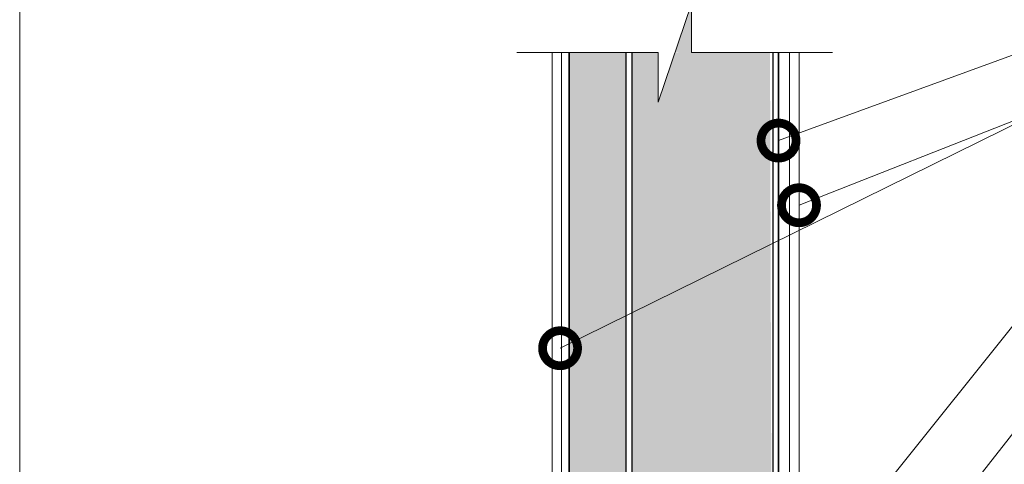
# Model space of a CAD drawing. Header units: millimetres. Extents: x 398.6 to 428.6, y 81.2 to 116.7.
# Tile 1 of 2: x 402.6 to 413.9, y 99.7 to 104.8. Entities that reach past the tile are written whole.
import ezdxf

# ---------------------------------------------------------------- set-up
doc = ezdxf.new("R2010")
doc.units = ezdxf.units.MM
doc.header["$LTSCALE"] = 0.025
doc.linetypes.add('DASHED2', pattern=[9.524999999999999, 6.35, -3.175])
doc.layers.get('0').update_dxf_attribs({"lineweight": 5})
for name, color, linetype, lineweight in [('hatch', 252, 'Continuous', 0), ('LAMINA PANEL', 151, 'Continuous', 25), ('Poliestireno', 253, 'Continuous', 13), ('Recubrimientos', 254, 'Continuous', 15), ('STEELFOAM', 170, 'Continuous', 35), ('TEXTO', 7, 'DASHED2', 0)]:
    doc.layers.add(name, color=color, linetype=linetype, lineweight=lineweight)
doc.styles.add('Erika', font='techl___.ttf', dxfattribs={"height": 0.25})
doc.dimstyles.new('Erika', dxfattribs={"dimtxt": 0.25, "dimasz": 0.8, "dimexe": 0.5, "dimexo": 0.5, "dimgap": 0, "dimtad": 0, "dimlfac": 0.1, "dimzin": 1, "dimdsep": 46, "dimtxsty": 'Erika', "dimblk": 'DOTSMALL', "dimcen": 2.5, "dimse1": 1, "dimse2": 1, "dimclrd": 252, "dimclre": 252, "dimclrt": 256, "dimadec": 0, "dimazin": 0, "dimtfac": 1, "dimtmove": 0, "dimatfit": 3, "dimldrblk": 'DOTSMALL', "dimfxl": 0, "dimlwd": 0, "dimlwe": 0, "dimarcsym": 0})
pattern_1 = [(0, (39.32441523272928, -161.1013951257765), (0.161925, 0.09348744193), [0.10795, -0.2159]), (120, (39.32441523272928, -161.1013951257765), (-0.1619249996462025, 0.09348744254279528), [0.1079499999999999, -0.2158999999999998]), (59.99999999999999, (39.32441523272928, -161.1013951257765), (3.537975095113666e-10, 0.1869748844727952), [-0.2159, 0.10795])]

# ---------------------------------------------------------------- blocks, each defined once
blk = doc.blocks.new('_DotSmall')
at = {"color": 0, "linetype": 'ByBlock', "const_width": 0.5}
blk.add_lwpolyline([(-0.0625, 0, 1), (0.0625, 0, 1)], format="xyb", close=True, dxfattribs=at)

msp = doc.modelspace()

# ---------------------------------------------------------------- hatches: boundary and pattern name
at = {"layer": 'hatch', "linetype": 'ByBlock', "lineweight": 0}
h = msp.add_hatch(dxfattribs=at)
h.set_pattern_fill('HONEY', color=256, scale=0.034)
h.set_pattern_definition(pattern_1)
edge = h.paths.add_edge_path(flags=16)
edge.add_line((409.9739434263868, 95.05072663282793), (410.062773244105, 94.99572297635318))
edge.add_line((410.062773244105, 94.99572297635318), (409.9739434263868, 94.95718495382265))
edge.add_line((409.9739434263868, 94.95718495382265), (409.8336961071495, 94.95718495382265))
edge.add_arc((409.8288689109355, 95.04406239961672), 0.08701144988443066, 205.1146872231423, 273.18027157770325, ccw=False)
edge.add_arc((409.7717441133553, 95.02807879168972), 0.03013220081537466, 131.2694536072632, 224.040220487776, ccw=False)
edge.add_line((409.7518688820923, 95.05072663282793), (409.9739434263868, 95.05072663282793))
h.paths.add_polyline_path([(410.6688888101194, 95.05155115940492), (410.8909633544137, 95.06140728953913), (411.0759237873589, 95.0885281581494), (411.0777191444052, 95.09972662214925), (411.0908756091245, 95.09761735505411), (411.0895826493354, 95.08955257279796), (411.1658347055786, 95.09527147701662), (411.1676300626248, 95.10646994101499), (411.1807865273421, 95.10436067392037), (411.1456348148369, 94.88510334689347), (411.1324783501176, 94.88721261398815), (411.1342310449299, 94.89814497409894), (411.0597909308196, 94.90372798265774), (411.0578604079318, 94.8916864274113), (411.0447039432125, 94.89379569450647), (411.0466806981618, 94.90612562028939), (410.8909633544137, 94.93760121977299), (410.6688888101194, 94.95800948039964), (410.5800589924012, 94.99654750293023)], flags=16)
edge = h.paths.add_edge_path(flags=0)
edge.add_arc((410.8460207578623, 95.02856636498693), 0.05566294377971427, -23.18196628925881, 36.156737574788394, ccw=False)
edge.add_line((410.8971894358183, 95.00665450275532), (410.5800589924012, 94.99654750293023))
edge.add_line((410.5800589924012, 94.99654750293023), (410.8909633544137, 95.06140728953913))
edge = h.paths.add_edge_path(flags=16)
edge.add_line((410.2140014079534, 94.4482656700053), (410.2140014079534, 94.56346351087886))
edge.add_line((410.2140014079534, 94.56346351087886), (410.22689604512, 94.55110495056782))
edge.add_line((410.22689604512, 94.55110495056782), (410.2140014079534, 94.53769181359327))
edge.add_line((410.2140014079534, 94.53769181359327), (410.22689604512, 94.52533325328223))
edge.add_line((410.22689604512, 94.52533325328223), (410.2140014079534, 94.51192011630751))
edge.add_line((410.2140014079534, 94.51192011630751), (410.2153364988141, 94.49956155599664))
edge.add_line((410.2153364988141, 94.49956155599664), (410.2140014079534, 94.48614841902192))
edge.add_line((410.2140014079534, 94.48614841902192), (410.2203080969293, 94.4801039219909))
edge.add_line((410.2203080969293, 94.4801039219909), (410.2290111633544, 94.46886865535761))
edge.add_arc((410.2145099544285, 94.45755387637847), 0.0183931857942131, 37.96365300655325, 236.4794025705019)
edge.add_line((410.2043525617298, 94.44221971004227), (410.2043525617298, 94.33822398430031))
edge.add_arc((410.2457308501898, 94.34944402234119), 0.04287250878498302, 195.1713769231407, 297.957826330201)
edge.add_line((410.2658304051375, 94.311575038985), (410.3738000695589, 94.30520125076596))
edge.add_line((410.3738000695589, 94.30520125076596), (409.9390392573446, 94.311575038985))
edge.add_arc((409.9728516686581, 94.31975631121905), 0.03478810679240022, 32.06369409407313, 193.6019034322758, ccw=False)
edge.add_line((410.0023331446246, 94.33822398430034), (410.0023331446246, 94.45345497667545))
edge.add_arc((409.9563534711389, 94.47431113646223), 0.05048870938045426, 249.9443678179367, 335.6011834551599, ccw=False)
edge.add_line((409.9390392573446, 94.42688405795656), (409.9721964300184, 94.42688405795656))
edge.add_line((409.9721964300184, 94.42688405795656), (409.9908682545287, 94.49952654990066))
edge.add_line((409.9908682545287, 94.49952654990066), (409.977973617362, 94.51188511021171))
edge.add_line((409.977973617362, 94.51188511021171), (409.9908682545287, 94.52529824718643))
edge.add_line((409.9908682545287, 94.52529824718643), (409.977973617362, 94.5376568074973))
edge.add_line((409.977973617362, 94.5376568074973), (409.9908682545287, 94.55106994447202))
edge.add_line((409.9908682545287, 94.55106994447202), (409.9908682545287, 94.4482656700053))
edge.add_line((409.9908682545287, 94.4482656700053), (410.2140014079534, 94.4482656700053))
edge = h.paths.add_edge_path(flags=0)
edge.add_line((410.2025365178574, 94.44221971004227), (410.2025365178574, 94.34945925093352))
edge.add_arc((410.2291854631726, 94.34945925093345), 0.02664894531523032, 179.9999999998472, 270.0000000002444)
edge.add_line((410.2291854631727, 94.3228103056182), (410.2658304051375, 94.31157503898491))
edge.add_line((410.2658304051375, 94.31157503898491), (409.9390392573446, 94.31157503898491))
edge.add_line((409.9390392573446, 94.31157503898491), (409.9390392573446, 94.32281030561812))
edge.add_line((409.9390392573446, 94.32281030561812), (409.9756841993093, 94.3228103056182))
edge.add_arc((409.9756841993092, 94.34945925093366), 0.02664894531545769, 270.0000000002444, 359.9999999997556)
edge.add_line((410.0023331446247, 94.34945925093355), (410.0023331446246, 94.44221971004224))
edge.add_arc((410.0150444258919, 94.44799287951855), 0.01396087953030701, -3.304686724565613, 204.4264484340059, ccw=False)
edge.add_line((410.0289820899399, 94.44718809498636), (410.1758875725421, 94.44718809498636))
edge.add_arc((410.1898252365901, 94.44799287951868), 0.01396087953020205, -24.426448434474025, 183.3046867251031, ccw=False)
h.paths.add_polyline_path([(410.1148497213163, 104.3984761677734), (409.9232232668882, 103.8313114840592), (409.9232232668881, 104.3984761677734), (409.6218063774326, 104.3984761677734), (409.6218063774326, 94.29392815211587), (411.2305735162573, 94.29392815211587), (411.2001093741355, 104.3984761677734), (410.30221059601, 104.3984761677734), (410.3022105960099, 104.9530158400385), (410.112716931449, 104.392163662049), (410.1613191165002, 104.3984761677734)])
h = msp.add_hatch(dxfattribs=at)
h.set_pattern_fill('HONEY', color=256, scale=0.034)
h.set_pattern_definition(pattern_1)
h.paths.add_polyline_path([(409.5551203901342, 94.96819943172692), (409.340291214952, 94.95819602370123), (409.3433292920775, 94.90057866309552), (409.3220397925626, 94.96819949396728), (409.3270573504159, 94.96819949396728), (409.2579437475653, 94.965003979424), (409.2596964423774, 94.90057866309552), (409.2745272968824, 94.96217871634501), (409.2725967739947, 94.97422027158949), (409.1701693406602, 94.96819949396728), (409.1719220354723, 94.96925412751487), (409.158765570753, 94.96714486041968), (409.1600030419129, 94.96819949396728), (409.1214266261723, 94.96819949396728), (409.0841476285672, 94.96273331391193), (409.070991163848, 94.88530323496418), (409.0690606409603, 94.89734479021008), (409.0103477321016, 94.97366567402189), (409.0121004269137, 94.96273331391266), (408.9598454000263, 94.96217869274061), (408.9579148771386, 94.97422024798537), (408.9076737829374, 94.95848640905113), (408.9076737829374, 94.8800161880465), (408.9085988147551, 94.87424634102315), (408.9076737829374, 94.87409803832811), (408.9076737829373, 94.29392815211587), (409.5551840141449, 94.29392815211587)])
h.paths.add_polyline_path([(409.555184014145, 104.3984761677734), (408.9076737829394, 104.3984761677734), (408.9076737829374, 95.04792967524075), (408.9595264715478, 95.03418422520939), (408.9582335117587, 95.04224900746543), (408.9590849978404, 95.04381585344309), (408.9608803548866, 95.03261738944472), (409.0236087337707, 95.03418423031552), (409.0223157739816, 95.04224901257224), (409.0229622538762, 95.03821662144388), (409.0507912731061, 95.03821662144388), (409.1353644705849, 95.03821662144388), (409.1257503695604, 95.09781724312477), (409.1389068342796, 95.09992651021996), (409.140702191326, 95.08872804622), (409.2169125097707, 95.03418423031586), (409.2156195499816, 95.0422490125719), (409.2288177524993, 95.09318319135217), (409.2306131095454, 95.08198472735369), (409.301432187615, 95.07773792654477), (409.2992941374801, 95.09107392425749), (409.3124506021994, 95.09318319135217), (409.3150578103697, 95.03821662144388), (409.5551840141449, 95.03821655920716)])
at = {"layer": 'Poliestireno', "linetype": 'ByBlock', "lineweight": 0}
h = msp.add_hatch(dxfattribs=at)
h.set_pattern_fill('HONEY', color=256, scale=0.034)
h.set_pattern_definition(pattern_1)
h.paths.add_polyline_path([(410.6688888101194, 95.05155115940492), (410.8909633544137, 95.06140728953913), (411.0759237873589, 95.0885281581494), (411.0777191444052, 95.09972662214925), (411.0908756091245, 95.09761735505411), (411.0895826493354, 95.08955257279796), (411.1658347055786, 95.09527147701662), (411.1676300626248, 95.10646994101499), (411.1807865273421, 95.10436067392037), (411.1456348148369, 94.88510334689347), (411.1324783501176, 94.88721261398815), (411.1342310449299, 94.89814497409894), (411.0597909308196, 94.90372798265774), (411.0578604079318, 94.8916864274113), (411.0447039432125, 94.89379569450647), (411.0466806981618, 94.90612562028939), (410.8909633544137, 94.93760121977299), (410.6688888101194, 94.95800948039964), (410.5800589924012, 94.99654750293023)], flags=16)
edge = h.paths.add_edge_path(flags=16)
edge.add_line((409.9739434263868, 95.05072663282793), (410.062773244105, 94.99572297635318))
edge.add_line((410.062773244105, 94.99572297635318), (409.9739434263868, 94.95718495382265))
edge.add_line((409.9739434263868, 94.95718495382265), (409.8336961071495, 94.95718495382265))
edge.add_arc((409.8288689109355, 95.04406239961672), 0.08701144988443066, 205.1146872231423, 273.18027157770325, ccw=False)
edge.add_arc((409.7717441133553, 95.02807879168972), 0.03013220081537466, 131.2694536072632, 224.040220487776, ccw=False)
edge.add_line((409.7518688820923, 95.05072663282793), (409.9739434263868, 95.05072663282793))
edge = h.paths.add_edge_path(flags=0)
edge.add_arc((410.8460207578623, 95.02856636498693), 0.05566294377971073, -23.18196628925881, 36.156737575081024, ccw=False)
edge.add_line((410.8971894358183, 95.00665450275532), (410.5800589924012, 94.99654750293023))
edge.add_line((410.5800589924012, 94.99654750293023), (410.8909633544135, 95.06140728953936))
edge = h.paths.add_edge_path(flags=16)
edge.add_line((410.2140014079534, 94.56979217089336), (410.2140014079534, 94.56346351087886))
edge.add_line((410.2140014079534, 94.56346351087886), (410.22689604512, 94.55110495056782))
edge.add_line((410.22689604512, 94.55110495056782), (410.2140014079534, 94.53769181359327))
edge.add_line((410.2140014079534, 94.53769181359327), (410.22689604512, 94.52533325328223))
edge.add_line((410.22689604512, 94.52533325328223), (410.2140014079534, 94.51192011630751))
edge.add_line((410.2140014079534, 94.51192011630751), (410.22689604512, 94.49956155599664))
edge.add_line((410.22689604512, 94.49956155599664), (410.2140014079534, 94.48614841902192))
edge.add_line((410.2140014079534, 94.48614841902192), (410.2203080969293, 94.4801039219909))
edge.add_line((410.2203080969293, 94.4801039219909), (410.2658304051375, 94.46886865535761))
edge.add_arc((410.2658304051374, 94.44221971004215), 0.02664894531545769, 2.4442670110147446e-10, 89.99999999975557, ccw=False)
edge.add_line((410.2924793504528, 94.44221971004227), (410.2924793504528, 94.33822398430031))
edge.add_arc((410.2658304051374, 94.33822398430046), 0.02664894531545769, 270.0000000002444, 359.99999999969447, ccw=False)
edge.add_line((410.2658304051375, 94.311575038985), (410.3738000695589, 94.30520125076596))
edge.add_line((410.3738000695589, 94.30520125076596), (409.9390392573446, 94.311575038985))
edge.add_arc((409.9390392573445, 94.33822398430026), 0.02664894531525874, 179.9999999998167, 270.0000000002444, ccw=False)
edge.add_line((409.9123903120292, 94.33822398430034), (409.9123903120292, 94.45345497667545))
edge.add_arc((409.9390392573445, 94.45345497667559), 0.02664894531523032, 89.99999999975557, 180.0000000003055, ccw=False)
edge.add_line((409.9390392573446, 94.48010392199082), (409.9721964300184, 94.48010392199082))
edge.add_line((409.9721964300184, 94.48010392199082), (409.9908682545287, 94.49952654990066))
edge.add_line((409.9908682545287, 94.49952654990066), (409.977973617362, 94.51188511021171))
edge.add_line((409.977973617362, 94.51188511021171), (409.9908682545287, 94.52529824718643))
edge.add_line((409.9908682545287, 94.52529824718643), (409.977973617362, 94.5376568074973))
edge.add_line((409.977973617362, 94.5376568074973), (409.9908682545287, 94.55106994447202))
edge.add_line((409.9908682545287, 94.55106994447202), (409.9908682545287, 94.56979217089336))
edge.add_line((409.9908682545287, 94.56979217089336), (410.2140014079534, 94.56979217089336))
edge = h.paths.add_edge_path(flags=0)
edge.add_line((410.2025365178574, 94.44221971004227), (410.2025365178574, 94.34945925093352))
edge.add_arc((410.2291854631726, 94.34945925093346), 0.02664894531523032, 179.9999999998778, 270.0000000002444)
edge.add_line((410.2291854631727, 94.3228103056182), (410.2658304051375, 94.31157503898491))
edge.add_line((410.2658304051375, 94.31157503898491), (409.9390392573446, 94.31157503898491))
edge.add_line((409.9390392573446, 94.31157503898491), (409.9390392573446, 94.32281030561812))
edge.add_line((409.9390392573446, 94.32281030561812), (409.9756841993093, 94.3228103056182))
edge.add_arc((409.9756841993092, 94.34945925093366), 0.02664894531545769, 270.0000000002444, 359.9999999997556)
edge.add_line((410.0023331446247, 94.34945925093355), (410.0023331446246, 94.44221971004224))
edge.add_arc((410.02898208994, 94.44221971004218), 0.02664894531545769, 90.00000000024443, 179.9999999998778, ccw=False)
edge.add_line((410.0289820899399, 94.46886865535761), (410.1758875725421, 94.46886865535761))
edge.add_arc((410.175887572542, 94.44221971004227), 0.02664894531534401, 0, 89.99999999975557, ccw=False)
h.paths.add_polyline_path([(410.1148497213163, 104.3984761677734), (409.9232232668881, 103.8313114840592), (409.9232232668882, 104.3984761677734), (409.6218063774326, 104.3984761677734), (409.6218063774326, 94.29392815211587), (411.2305735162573, 94.29392815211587), (411.2001093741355, 104.3984761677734), (410.30221059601, 104.3984761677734), (410.3022105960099, 104.9530158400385), (410.112716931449, 104.392163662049), (410.1613191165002, 104.3984761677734)])

# ---------------------------------------------------------------- linework, layer by layer
at = {"color": 254}
msp.add_lwpolyline([(402.633524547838, 84.82670792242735), (424.2235245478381, 84.82670792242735), (424.2235245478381, 112.7667079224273), (402.633524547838, 112.7667079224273)], close=True, dxfattribs=at)
at = {"layer": 'hatch', "linetype": 'ByBlock', "lineweight": 0}
msp.add_lwpolyline([(408.3113113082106, 104.3984761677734), (409.9232232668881, 104.3984761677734), (409.9232232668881, 103.8313114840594), (410.3022105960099, 104.9530158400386), (410.30221059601, 104.3984761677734), (411.9141225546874, 104.3984761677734)], dxfattribs=at)
at = {"layer": 'LAMINA PANEL', "extrusion": (0, 0, -1)}
for p, q in [((409.5551840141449, 104.3984761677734), (409.5551840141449, 94.29392815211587)), ((409.6218063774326, 104.3984761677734), (409.6218063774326, 94.29392815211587)), ((411.2305735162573, 104.3984761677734), (411.2305735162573, 95.03002673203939))]:
    msp.add_line(p, q, dxfattribs=at)
at = {"layer": 'Recubrimientos', "linetype": 'ByBlock', "lineweight": 0}
for p, q in [((408.7113113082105, 104.3984761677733), (408.7113113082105, 94.19874265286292)), ((408.8188454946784, 104.3984761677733), (408.8188454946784, 94.19874265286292)), ((411.4234507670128, 104.3984761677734), (411.4234507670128, 94.19874265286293)), ((411.5309849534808, 104.3984761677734), (411.5309849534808, 94.19874265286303))]:
    msp.add_line(p, q, dxfattribs=at)
at = {"layer": 'STEELFOAM', "linetype": 'ByBlock', "extrusion": (0, 0, -1)}
msp.add_line((408.9076737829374, 95.03973973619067), (408.9076737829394, 104.3984761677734), dxfattribs=at)
at = {"layer": 'STEELFOAM', "extrusion": (0, 0, -1)}
msp.add_line((411.297195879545, 104.3984761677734), (411.297195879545, 95.04109408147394), dxfattribs=at)

# ---------------------------------------------------------------- leaders
at = {"layer": 'TEXTO', "linetype": 'ByBlock', "lineweight": 0, "annotation_type": 0, "has_hookline": 1, "hookline_direction": 0}
for points, text_width in [([(411.297195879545, 103.3924025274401), (414.4492110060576, 104.542602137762), (415.2492110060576, 104.542602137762)], 2.586257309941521), ([(411.5309849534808, 102.6542953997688), (414.4492110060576, 103.8044950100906), (415.2492110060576, 103.8044950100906)], 7.57748538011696), ([(409.0774998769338, 95.1613476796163), (414.4492110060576, 101.8766618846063), (415.2492110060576, 101.8766618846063)], 7.588304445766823), ([(409.4992749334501, 94.36055799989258), (414.4492110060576, 100.6569906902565), (415.2492110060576, 100.6569906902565)], 7.588304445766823)]:
    msp.add_leader(points, dimstyle='Erika', override={"dimgap": 0, "dimtad": 0}, dxfattribs=dict(at, text_width=text_width))
at = {"layer": 'TEXTO', "linetype": 'ByBlock', "lineweight": 0}
msp.add_leader([(408.8030757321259, 101.0225679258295), (414.4492110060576, 103.8044950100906), (415.2492110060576, 103.8044950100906)], dimstyle='Erika', override={"dimgap": 0, "dimtad": 0}, dxfattribs=at)

doc.saveas('drawing.dxf')
